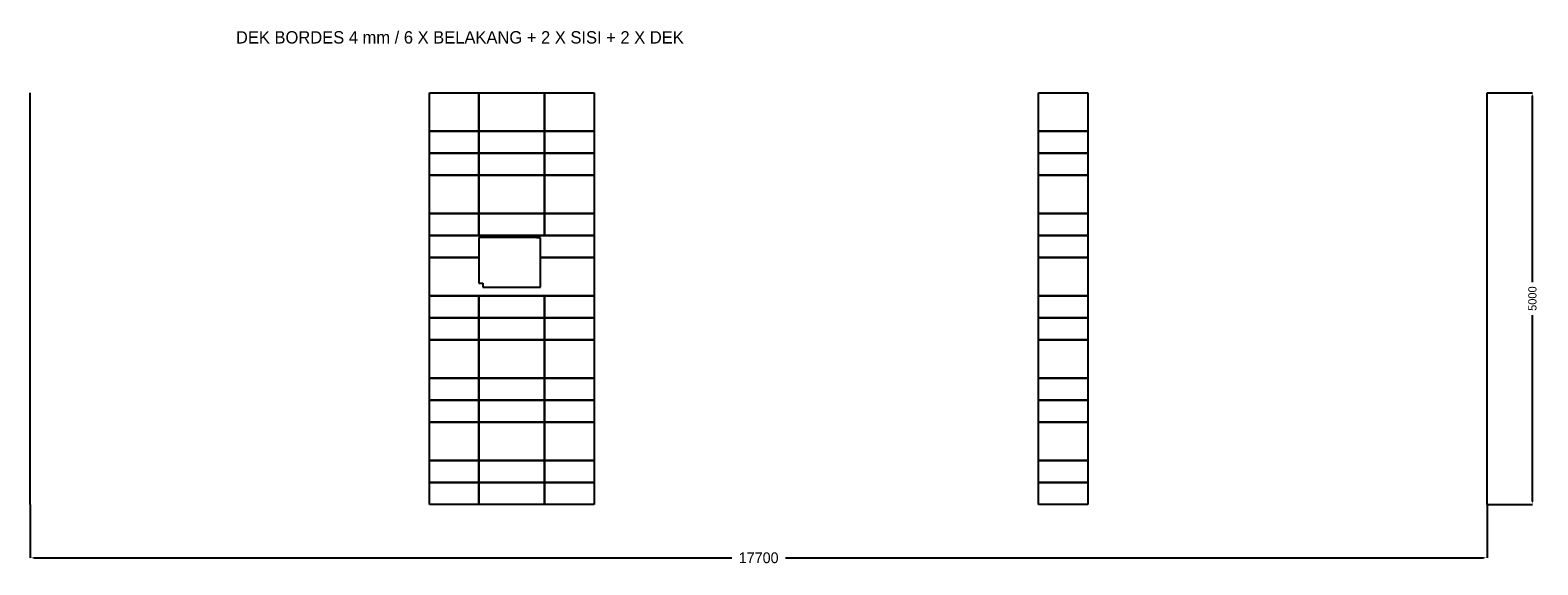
# Model space of a CAD drawing. Header units: millimetres. Extents: x 0 to 18316, y -735 to 5762.
import ezdxf

# ---------------------------------------------------------------- set-up
doc = ezdxf.new("R2010")
doc.units = ezdxf.units.MM
doc.layers.add('detail', color=7, linetype='Continuous')
doc.layers.add('grid', color=7, linetype='Continuous')
doc.dimstyles.get("Standard").update_dxf_attribs({"dimtxt": 2.5, "dimasz": 2.5, "dimexe": 1.25, "dimexo": 0.625, "dimtad": 1, "dimcen": 2.5, "dimazin": 3, "dimtfac": 1, "dimtmove": 0, "dimatfit": 3})

# ---------------------------------------------------------------- blocks, each defined once
blk = doc.blocks.new('_CLOSEDFILLED')
at = {"color": 0, "linetype": 'BYBLOCK'}
blk.add_solid([(-1, 0.16), (0, 0), (-1, -0.16)], dxfattribs=at)
blk = doc.blocks.new('*D1')
for p, q in [((0, 0), (0, -650)), ((17700, 0), (17700, -650)), ((45.5, -650), (8525, -650)), ((9175, -650), (17654.5, -650))]:
    blk.add_line(p, q)
at = {"layer": 'Defpoints'}
for p in [(0, 0), (17700, 0), (0, -650)]:
    blk.add_point(p, dxfattribs=at)
at = {"xscale": 45.5, "yscale": 45.5, "rotation": 180}
blk.add_blockref('_CLOSEDFILLED', (0, -650), dxfattribs=at)
at = {"xscale": 45.5, "yscale": 45.5}
blk.add_blockref('_CLOSEDFILLED', (17700, -650), dxfattribs=at)
at = {"insert": (8850, -650), "char_height": 130, "attachment_point": 5}
blk.add_mtext('17700', dxfattribs=at)
blk = doc.blocks.new('*D2')
for p, q in [((17700, 5000), (18250, 5000)), ((18250, 2700), (18250, 4965)), ((18250, 35), (18250, 2300)), ((17700, 0), (18250, 0))]:
    blk.add_line(p, q)
at = {"layer": 'Defpoints'}
for p in [(17700, 5000), (17700, 0), (18250, 0)]:
    blk.add_point(p, dxfattribs=at)
at = {"xscale": 35, "yscale": 35}
for p, rotation in [((18250, 5000), 90), ((18250, 0), 270)]:
    blk.add_blockref('_CLOSEDFILLED', p, dxfattribs=dict(at, rotation=rotation))
at = {"insert": (18250, 2500), "char_height": 100, "attachment_point": 5, "rotation": 90}
blk.add_mtext('5000', dxfattribs=at)

msp = doc.modelspace()

# ---------------------------------------------------------------- linework, layer by layer
at = {"layer": 'detail'}
for p, q in [((4850.0385, 5000.0021), (5450.0373, 5000.0021)), ((4850.0385, 4533.4142), (4850.0385, 5000.0021)), ((5450.0373, 5000.0021), (5450.0373, 4533.4142)), ((5450.0373, 5000.0021), (6250.0763, 5000.0021)), ((5450.0373, 4533.4142), (5450.0373, 5000.0021)), ((6250.0763, 5000.0021), (6850.0751, 5000.0021)), ((6250.0763, 4533.4142), (6250.0763, 5000.0021)), ((6250.0763, 5000.0021), (6250.0763, 4533.4142)), ((6850.0751, 5000.0021), (6850.0751, 4533.4142)), ((12250.0643, 5000.0021), (12850.0631, 5000.0021)), ((12250.0643, 4533.4142), (12250.0643, 5000.0021)), ((12850.0631, 5000.0021), (12850.0631, 4533.4142)), ((4850.0385, 4533.4142), (5450.0373, 4533.4142)), ((4850.0385, 4266.7142), (4850.0385, 4533.4142)), ((5450.0373, 4533.4142), (4850.0385, 4533.4142)), ((5450.0373, 4533.4142), (5450.0373, 4266.7142)), ((5450.0373, 4533.4142), (6250.0763, 4533.4142)), ((5450.0373, 4266.7142), (5450.0373, 4533.4142)), ((6250.0763, 4533.4142), (5450.0373, 4533.4142)), ((6250.0763, 4533.4142), (6850.0751, 4533.4142)), ((6250.0763, 4266.7142), (6250.0763, 4533.4142)), ((6850.0751, 4533.4142), (6250.0763, 4533.4142)), ((6250.0763, 4533.4142), (6250.0763, 4266.7142)), ((6850.0751, 4533.4142), (6850.0751, 4266.7142)), ((12250.0643, 4533.4142), (12850.0631, 4533.4142)), ((12250.0643, 4266.7142), (12250.0643, 4533.4142)), ((12850.0631, 4533.4142), (12250.0643, 4533.4142)), ((12850.0631, 4533.4142), (12850.0631, 4266.7142)), ((4850.0385, 4266.7142), (5450.0373, 4266.7142)), ((4850.0385, 4000.0142), (4850.0385, 4266.7142)), ((5450.0373, 4266.7142), (4850.0385, 4266.7142)), ((5450.0373, 4266.7142), (5450.0373, 4000.0142)), ((5450.0373, 4266.7142), (6250.0763, 4266.7142)), ((5450.0373, 4000.0142), (5450.0373, 4266.7142)), ((6250.0763, 4266.7142), (5450.0373, 4266.7142)), ((6250.0763, 4266.7142), (6850.0751, 4266.7142)), ((6250.0763, 4000.0142), (6250.0763, 4266.7142)), ((6850.0751, 4266.7142), (6250.0763, 4266.7142)), ((6250.0763, 4266.7142), (6250.0763, 4000.0142)), ((6850.0751, 4266.7142), (6850.0751, 4000.0142)), ((12250.0643, 4266.7142), (12850.0631, 4266.7142)), ((12250.0643, 4000.0142), (12250.0643, 4266.7142)), ((12850.0631, 4266.7142), (12250.0643, 4266.7142)), ((12850.0631, 4266.7142), (12850.0631, 4000.0142)), ((5450.0373, 4000.0142), (4850.0385, 4000.0142)), ((4850.0385, 3999.9838), (5450.0373, 3999.9838)), ((4850.0385, 3533.3959), (4850.0385, 3999.9838)), ((6250.0763, 4000.0142), (5450.0373, 4000.0142)), ((5450.0373, 3999.9838), (5450.0373, 3533.3959)), ((5450.0373, 3999.9838), (6250.0763, 3999.9838)), ((5450.0373, 3533.3959), (5450.0373, 3999.9838)), ((6850.0751, 4000.0142), (6250.0763, 4000.0142)), ((6250.0763, 3999.9838), (6850.0751, 3999.9838)), ((6250.0763, 3533.3959), (6250.0763, 3999.9838)), ((6250.0763, 3999.9838), (6250.0763, 3533.3959)), ((6850.0751, 3999.9838), (6850.0751, 3533.3959)), ((12850.0631, 4000.0142), (12250.0643, 4000.0142)), ((12250.0643, 3999.9838), (12850.0631, 3999.9838)), ((12250.0643, 3533.3959), (12250.0643, 3999.9838)), ((12850.0631, 3999.9838), (12850.0631, 3533.3959)), ((4850.0385, 3533.3959), (5450.0373, 3533.3959)), ((4850.0385, 3266.6959), (4850.0385, 3533.3959)), ((5450.0373, 3533.3959), (4850.0385, 3533.3959)), ((5450.0373, 3533.3959), (5450.0373, 3266.6959)), ((5450.0373, 3533.3959), (6250.0763, 3533.3959)), ((5450.0373, 3266.6959), (5450.0373, 3533.3959)), ((6250.0763, 3533.3959), (5450.0373, 3533.3959)), ((6250.0763, 3533.3959), (6850.0751, 3533.3959)), ((6250.0763, 3266.6959), (6250.0763, 3533.3959)), ((6850.0751, 3533.3959), (6250.0763, 3533.3959)), ((6250.0763, 3533.3959), (6250.0763, 3266.6959)), ((6850.0751, 3533.3959), (6850.0751, 3266.6959)), ((12250.0643, 3533.3959), (12850.0631, 3533.3959)), ((12250.0643, 3266.6959), (12250.0643, 3533.3959)), ((12850.0631, 3533.3959), (12250.0643, 3533.3959)), ((12850.0631, 3533.3959), (12850.0631, 3266.6959)), ((5450.0373, 3266.6959), (4850.0385, 3266.6959)), ((4850.0385, 2999.9959), (4850.0385, 3266.6959)), ((4850.0385, 3266.6959), (6850.0751, 3266.6959)), ((6250.0763, 3266.6959), (5450.0373, 3266.6959)), ((6150.0562, 3243.5759), (5451.0373, 3243.5759)), ((5451.0373, 3243.5759), (5451.0373, 2999.9959)), ((6150.0562, 3238.0752), (6150.0562, 3243.5759)), ((6200.0586, 3238.0752), (6150.0562, 3238.0752)), ((6200.0586, 2999.9959), (6200.0586, 3238.0752)), ((6850.0751, 3266.6959), (6250.0763, 3266.6959)), ((6850.0751, 3266.6959), (6850.0751, 2999.9959)), ((12250.0643, 3266.6959), (12850.0631, 3266.6959)), ((12250.0643, 2999.9959), (12250.0643, 3266.6959)), ((12850.0631, 3266.6959), (12250.0643, 3266.6959)), ((12850.0631, 3266.6959), (12850.0631, 2999.9959)), ((4850.0385, 2533.4081), (4850.0385, 2999.9959)), ((4850.0385, 2999.9959), (5451.0373, 2999.9959)), ((5451.0373, 2999.9959), (4850.0385, 2999.9959)), ((5451.0373, 2999.9959), (5451.0373, 2688.155)), ((6200.0586, 2638.2288), (6200.0586, 2999.9959)), ((6200.0586, 2999.9959), (6850.0751, 2999.9959)), ((6850.0751, 2999.9959), (6200.0586, 2999.9959)), ((6850.0751, 2999.9959), (6850.0751, 2533.4081)), ((12250.0643, 2999.9959), (12850.0631, 2999.9959)), ((12250.0643, 2533.4081), (12250.0643, 2999.9959)), ((12850.0631, 2999.9959), (12250.0643, 2999.9959)), ((12850.0631, 2999.9959), (12850.0631, 2533.4081)), ((5451.0373, 2688.155), (5500.055, 2688.155)), ((5500.055, 2688.155), (5500.055, 2638.2288)), ((5500.055, 2638.2288), (6200.0586, 2638.2288)), ((4850.0385, 2533.4081), (5450.0373, 2533.4081)), ((4850.0385, 2266.7081), (4850.0385, 2533.4081)), ((6850.0751, 2533.4081), (4850.0385, 2533.4081)), ((5450.0373, 2533.4081), (5450.0373, 2266.7081)), ((5450.0373, 2533.4081), (6250.0763, 2533.4081)), ((5450.0373, 2266.7081), (5450.0373, 2533.4081)), ((6250.0763, 2533.4081), (6850.0751, 2533.4081)), ((6250.0763, 2266.7081), (6250.0763, 2533.4081)), ((6250.0763, 2533.4081), (6250.0763, 2266.7081)), ((6850.0751, 2533.4081), (6850.0751, 2266.7081)), ((12250.0643, 2533.4081), (12850.0631, 2533.4081)), ((12250.0643, 2266.7081), (12250.0643, 2533.4081)), ((12850.0631, 2533.4081), (12250.0643, 2533.4081)), ((12850.0631, 2533.4081), (12850.0631, 2266.7081)), ((4850.0385, 2266.7081), (5450.0373, 2266.7081)), ((4850.0385, 2000.0081), (4850.0385, 2266.7081)), ((5450.0373, 2266.7081), (4850.0385, 2266.7081)), ((5450.0373, 2266.7081), (5450.0373, 2000.0081)), ((5450.0373, 2266.7081), (6250.0763, 2266.7081)), ((5450.0373, 2000.0081), (5450.0373, 2266.7081)), ((6250.0763, 2266.7081), (5450.0373, 2266.7081)), ((6250.0763, 2266.7081), (6850.0751, 2266.7081)), ((6250.0763, 2000.0081), (6250.0763, 2266.7081)), ((6850.0751, 2266.7081), (6250.0763, 2266.7081)), ((6250.0763, 2266.7081), (6250.0763, 2000.0081)), ((6850.0751, 2266.7081), (6850.0751, 2000.0081)), ((12250.0643, 2266.7081), (12850.0631, 2266.7081)), ((12250.0643, 2000.0081), (12250.0643, 2266.7081)), ((12850.0631, 2266.7081), (12250.0643, 2266.7081)), ((12850.0631, 2266.7081), (12850.0631, 2000.0081)), ((5450.0373, 2000.0081), (4850.0385, 2000.0081)), ((4850.0385, 1999.9776), (5450.0373, 1999.9776)), ((4850.0385, 1533.3898), (4850.0385, 1999.9776)), ((6250.0763, 2000.0081), (5450.0373, 2000.0081)), ((5450.0373, 1999.9776), (5450.0373, 1533.3898)), ((5450.0373, 1999.9776), (6250.0763, 1999.9776)), ((5450.0373, 1533.3898), (5450.0373, 1999.9776)), ((6850.0751, 2000.0081), (6250.0763, 2000.0081)), ((6250.0763, 1999.9776), (6850.0751, 1999.9776)), ((6250.0763, 1533.3898), (6250.0763, 1999.9776)), ((6250.0763, 1999.9776), (6250.0763, 1533.3898)), ((6850.0751, 1999.9776), (6850.0751, 1533.3898)), ((12850.0631, 2000.0081), (12250.0643, 2000.0081)), ((12250.0643, 1999.9776), (12850.0631, 1999.9776)), ((12250.0643, 1533.3898), (12250.0643, 1999.9776)), ((12850.0631, 1999.9776), (12850.0631, 1533.3898)), ((4850.0385, 1533.3898), (5450.0373, 1533.3898)), ((4850.0385, 1266.6898), (4850.0385, 1533.3898)), ((5450.0373, 1533.3898), (4850.0385, 1533.3898)), ((5450.0373, 1533.3898), (5450.0373, 1266.6898)), ((5450.0373, 1533.3898), (6250.0763, 1533.3898)), ((5450.0373, 1266.6898), (5450.0373, 1533.3898)), ((6250.0763, 1533.3898), (5450.0373, 1533.3898)), ((6250.0763, 1533.3898), (6850.0751, 1533.3898)), ((6250.0763, 1266.6898), (6250.0763, 1533.3898)), ((6850.0751, 1533.3898), (6250.0763, 1533.3898)), ((6250.0763, 1533.3898), (6250.0763, 1266.6898)), ((6850.0751, 1533.3898), (6850.0751, 1266.6898)), ((12250.0643, 1533.3898), (12850.0631, 1533.3898)), ((12250.0643, 1266.6898), (12250.0643, 1533.3898)), ((12850.0631, 1533.3898), (12250.0643, 1533.3898)), ((12850.0631, 1533.3898), (12850.0631, 1266.6898)), ((4850.0385, 1266.6898), (5450.0373, 1266.6898)), ((4850.0385, 999.9898), (4850.0385, 1266.6898)), ((5450.0373, 1266.6898), (4850.0385, 1266.6898)), ((5450.0373, 1266.6898), (5450.0373, 999.9898)), ((5450.0373, 1266.6898), (6250.0763, 1266.6898)), ((5450.0373, 999.9898), (5450.0373, 1266.6898)), ((6250.0763, 1266.6898), (5450.0373, 1266.6898)), ((6250.0763, 1266.6898), (6850.0751, 1266.6898)), ((6250.0763, 999.9898), (6250.0763, 1266.6898)), ((6850.0751, 1266.6898), (6250.0763, 1266.6898)), ((6250.0763, 1266.6898), (6250.0763, 999.9898)), ((6850.0751, 1266.6898), (6850.0751, 999.9898)), ((12250.0643, 1266.6898), (12850.0631, 1266.6898)), ((12250.0643, 999.9898), (12250.0643, 1266.6898)), ((12850.0631, 1266.6898), (12250.0643, 1266.6898)), ((12850.0631, 1266.6898), (12850.0631, 999.9898)), ((4850.0385, 999.9898), (5450.0373, 999.9898)), ((4850.0385, 533.4019), (4850.0385, 999.9898)), ((5450.0373, 999.9898), (4850.0385, 999.9898)), ((5450.0373, 999.9898), (5450.0373, 533.4019)), ((5450.0373, 999.9898), (6250.0763, 999.9898)), ((5450.0373, 533.4019), (5450.0373, 999.9898)), ((6250.0763, 999.9898), (5450.0373, 999.9898)), ((6250.0763, 999.9898), (6850.0751, 999.9898)), ((6250.0763, 533.4019), (6250.0763, 999.9898)), ((6850.0751, 999.9898), (6250.0763, 999.9898)), ((6250.0763, 999.9898), (6250.0763, 533.4019)), ((6850.0751, 999.9898), (6850.0751, 533.4019)), ((12250.0643, 999.9898), (12850.0631, 999.9898)), ((12250.0643, 533.4019), (12250.0643, 999.9898)), ((12850.0631, 999.9898), (12250.0643, 999.9898)), ((12850.0631, 999.9898), (12850.0631, 533.4019)), ((4850.0385, 533.4019), (5450.0373, 533.4019)), ((4850.0385, 266.7019), (4850.0385, 533.4019)), ((5450.0373, 533.4019), (4850.0385, 533.4019)), ((5450.0373, 533.4019), (5450.0373, 266.7019)), ((5450.0373, 533.4019), (6250.0763, 533.4019)), ((5450.0373, 266.7019), (5450.0373, 533.4019)), ((6250.0763, 533.4019), (5450.0373, 533.4019)), ((6250.0763, 533.4019), (6850.0751, 533.4019)), ((6250.0763, 266.7019), (6250.0763, 533.4019)), ((6850.0751, 533.4019), (6250.0763, 533.4019)), ((6250.0763, 533.4019), (6250.0763, 266.7019)), ((6850.0751, 533.4019), (6850.0751, 266.7019)), ((12250.0643, 533.4019), (12850.0631, 533.4019)), ((12250.0643, 266.7019), (12250.0643, 533.4019)), ((12850.0631, 533.4019), (12250.0643, 533.4019)), ((12850.0631, 533.4019), (12850.0631, 266.7019)), ((4850.0385, 266.7019), (5450.0373, 266.7019)), ((4850.0385, 0.0019), (4850.0385, 266.7019)), ((5450.0373, 266.7019), (4850.0385, 266.7019)), ((5450.0373, 266.7019), (5450.0373, 0.0019)), ((5450.0373, 266.7019), (6250.0763, 266.7019)), ((5450.0373, 0.0019), (5450.0373, 266.7019)), ((6250.0763, 266.7019), (5450.0373, 266.7019)), ((6250.0763, 266.7019), (6850.0751, 266.7019)), ((6250.0763, 0.0019), (6250.0763, 266.7019)), ((6850.0751, 266.7019), (6250.0763, 266.7019)), ((6250.0763, 266.7019), (6250.0763, 0.0019)), ((6850.0751, 266.7019), (6850.0751, 0.0019)), ((12250.0643, 266.7019), (12850.0631, 266.7019)), ((12250.0643, 0.0019), (12250.0643, 266.7019)), ((12850.0631, 266.7019), (12250.0643, 266.7019)), ((12850.0631, 266.7019), (12850.0631, 0.0019)), ((5450.0373, 0.0019), (4850.0385, 0.0019)), ((6250.0763, 0.0019), (5450.0373, 0.0019)), ((6850.0751, 0.0019), (6250.0763, 0.0019)), ((12850.0631, 0.0019), (12250.0643, 0.0019))]:
    msp.add_line(p, q, dxfattribs=at)
at = {"layer": 'grid'}
for p, q in [((0, 0), (0, 5000)), ((17700, 0), (17700, 5000))]:
    msp.add_line(p, q, dxfattribs=at)

# ---------------------------------------------------------------- texts
msp.add_text('DEK BORDES 4 mm / 6 X BELAKANG + 2 X SISI + 2 X DEK', height=150).set_placement((2500, 5600))

# ---------------------------------------------------------------- dimensions: what is measured, and where the dimension line sits
dim = msp.add_linear_dim(base=(18250, 0), p1=(17700, 0), p2=(17700, 5000), angle=90, text='5000', dimstyle='Standard', override={"dimtxt": 100, "dimasz": 35})
dim.commit()
dim.dimension.update_dxf_attribs({"geometry": '*D2', "text_midpoint": (18250, 2500)})
dim = msp.add_linear_dim(base=(0, -650), p1=(0, 0), p2=(17700, 0), text='17700', dimstyle='Standard', override={"dimtxt": 130, "dimasz": 45.5})
dim.commit()
dim.dimension.update_dxf_attribs({"geometry": '*D1', "text_midpoint": (8850, -650)})

doc.saveas('drawing.dxf')
